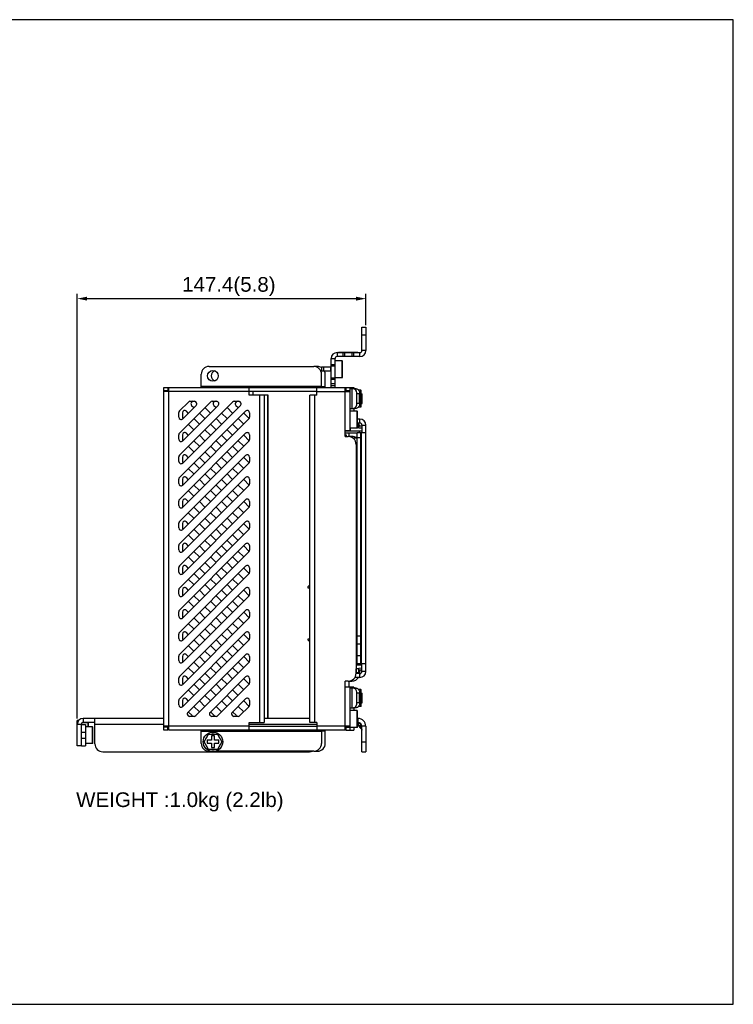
# Model space of a CAD drawing. Header units: millimetres. Extents: x 5740 to 7888, y -1457 to 417.
# Tile 40 of 120: x 6374 to 6739, y -804 to -301. Entities that reach past the tile are written whole.
import ezdxf

# ---------------------------------------------------------------- set-up
doc = ezdxf.new("R2010")
doc.units = ezdxf.units.MM
doc.header["$LTSCALE"] = 23.1
doc.header["$PDMODE"] = 3
doc.header["$PDSIZE"] = 0.31
doc.layers.get('0').update_dxf_attribs({"linetype": 'CONTINUOUS'})
doc.layers.get('Defpoints').update_dxf_attribs({"linetype": 'CONTINUOUS'})
doc.layers.add('TEXT', color=7, linetype='CONTINUOUS')
doc.styles.get("Standard").update_dxf_attribs({"font": 'arial.ttf'})
doc.dimstyles.new('DIMSTYLE_2$0', dxfattribs={"dimtxt": 2.5, "dimasz": 3, "dimexe": 0.18, "dimexo": 0.0625, "dimgap": 0.09, "dimtad": 1, "dimdec": 0, "dimdsep": 46, "dimtxsty": 'Standard', "dimblk": '_FILLED', "dimcen": 0.09, "dimadec": 0, "dimazin": 0, "dimtp": 0.01, "dimtm": 0.01, "dimtfac": 1, "dimtdec": 0, "dimtofl": 0, "dimtmove": 0, "dimatfit": 3, "dimldrblk": '_FILLED', "dimfxl": 0, "dimtolj": 1, "dimarcsym": 0})

# ---------------------------------------------------------------- blocks, each defined once
blk = doc.blocks.new('_FILLED')
at = {"color": 0, "linetype": 'ByBlock'}
blk.add_solid([(0, 0), (-1, 0.2), (-1, -0.2)], dxfattribs=at)
blk = doc.blocks.new('*D522')
at = {"color": 0, "linetype": 'Continuous', "lineweight": -2}
for p, q in [((6403.83, -657.81), (6403.83, -440.79)), ((6551.23, -456.86), (6551.23, -440.79)), ((6408.83, -443.29), (6546.23, -443.29))]:
    blk.add_line(p, q, dxfattribs=at)
at = {"layer": 'Defpoints', "color": 0, "linetype": 'Continuous'}
for p in [(6551.23, -443.29), (6551.23, -457.86), (6403.83, -658.81)]:
    blk.add_point(p, dxfattribs=at)
at = {"color": 0, "linetype": 'Continuous', "lineweight": -2, "xscale": 5, "yscale": 5, "zscale": 5, "rotation": 180}
blk.add_blockref('_FILLED', (6403.83, -443.29), dxfattribs=at)
at = {"color": 0, "linetype": 'Continuous', "lineweight": -2, "xscale": 5, "yscale": 5, "zscale": 5}
blk.add_blockref('_FILLED', (6551.23, -443.29), dxfattribs=at)
at = {"color": 0, "linetype": 'Continuous', "insert": (6481.25, -437.13), "char_height": 7.5, "attachment_point": 5}
blk.add_mtext('\\A1;147.4(5.8)', dxfattribs=at)

msp = doc.modelspace()

# ---------------------------------------------------------------- linework, layer by layer
at = {"color": 0}
for p, q in [((6549.226, -469.862), (6549.226, -457.862)), ((6549.226, -457.862), (6551.226, -457.862)), ((6551.226, -457.862), (6551.226, -469.862)), ((6549.226, -461.862), (6551.226, -461.862)), ((6536.526, -470.862), (6536.526, -472.862)), ((6536.526, -470.862), (6548.226, -470.862)), ((6548.226, -472.862), (6536.526, -472.862)), ((6537.226, -470.662), (6537.226, -470.862)), ((6537.226, -470.662), (6547.226, -470.662)), ((6538.226, -470.662), (6538.226, -470.862)), ((6539.726, -472.862), (6539.726, -470.862)), ((6540.526, -472.862), (6540.526, -470.862)), ((6544.226, -472.862), (6544.226, -470.862)), ((6545.026, -472.862), (6545.026, -470.862)), ((6546.226, -470.662), (6546.226, -470.862)), ((6547.226, -470.662), (6547.226, -470.862)), ((6548.226, -472.862), (6548.226, -470.862)), ((6551.226, -469.862), (6549.226, -469.862)), ((6471.126, -477.962), (6524.626, -477.962)), ((6526.526, -477.962), (6524.626, -477.962)), ((6533.526, -488.762), (6533.526, -473.862)), ((6533.526, -473.862), (6535.526, -473.862)), ((6535.526, -477.062), (6533.526, -477.062)), ((6535.526, -477.862), (6533.526, -477.862)), ((6535.526, -488.762), (6535.526, -473.862)), ((6539.126, -475.042), (6535.526, -475.042)), ((6539.126, -483.682), (6539.126, -475.042)), ((6539.326, -475.242), (6539.126, -475.042)), ((6539.326, -483.482), (6539.326, -475.242)), ((6467.126, -488.762), (6467.126, -481.962)), ((6528.526, -478.362), (6528.526, -480.362)), ((6533.326, -478.362), (6528.526, -478.362)), ((6533.326, -480.362), (6528.526, -480.362)), ((6528.626, -488.762), (6528.626, -481.962)), ((6529.526, -478.362), (6529.526, -480.362)), ((6530.526, -488.762), (6530.526, -481.962)), ((6533.326, -480.362), (6533.326, -478.362)), ((6535.526, -483.862), (6533.526, -483.862)), ((6535.526, -484.662), (6533.526, -484.662)), ((6535.526, -486.862), (6533.526, -486.862)), ((6535.526, -487.862), (6533.526, -487.862)), ((6539.126, -483.682), (6535.526, -483.682)), ((6539.126, -483.682), (6539.326, -483.482)), ((6448.126, -663.762), (6448.126, -488.762)), ((6448.126, -488.762), (6450.126, -488.762)), ((6448.126, -490.262), (6450.126, -490.262)), ((6491.626, -490.762), (6448.126, -490.762)), ((6450.126, -488.762), (6450.126, -490.762)), ((6450.126, -488.762), (6450.626, -488.762)), ((6450.626, -663.762), (6450.626, -488.762)), ((6450.626, -488.762), (6540.626, -488.762)), ((6528.626, -488.262), (6467.126, -488.262)), ((6491.626, -492.662), (6491.626, -488.762)), ((6526.126, -490.762), (6491.626, -490.762)), ((6499.368, -492.662), (6491.626, -492.662)), ((6493.526, -490.762), (6493.526, -492.662)), ((6496.868, -492.662), (6496.868, -659.862)), ((6499.368, -492.662), (6499.368, -659.862)), ((6501.268, -492.662), (6499.368, -492.662)), ((6501.182, -657.862), (6501.182, -492.662)), ((6501.268, -657.862), (6501.268, -492.662)), ((6522.626, -659.862), (6522.626, -492.662)), ((6526.126, -492.662), (6522.626, -492.662)), ((6525.126, -659.862), (6525.126, -492.662)), ((6526.126, -492.662), (6526.126, -488.762)), ((6526.126, -490.762), (6543.126, -490.762)), ((6528.626, -488.262), (6530.526, -488.262)), ((6540.626, -513.762), (6540.626, -488.762)), ((6540.626, -488.762), (6541.126, -488.762)), ((6540.626, -489.362), (6541.126, -489.362)), ((6541.126, -490.762), (6541.126, -488.762)), ((6541.126, -488.762), (6543.126, -488.762)), ((6541.126, -490.262), (6543.126, -490.262)), ((6543.126, -488.762), (6543.126, -510.762)), ((6543.126, -488.762), (6545.026, -488.762)), ((6544.893, -489.362), (6543.126, -489.362)), ((6544.004, -489.362), (6544.004, -499.362)), ((6546.308, -489.362), (6544.893, -489.362)), ((6545.026, -488.762), (6545.026, -489.362)), ((6546.661, -496.862), (6546.661, -491.862)), ((6548.075, -491.862), (6546.661, -491.862)), ((6548.726, -490.042), (6547.517, -490.042)), ((6548.075, -496.862), (6548.075, -491.862)), ((6548.726, -498.682), (6548.726, -490.042)), ((6548.926, -490.242), (6548.726, -490.042)), ((6548.926, -498.482), (6548.926, -490.242)), ((6548.926, -491.862), (6549.326, -491.862)), ((6549.326, -496.862), (6549.326, -491.862)), ((6455.977, -500.696), (6460.559, -496.114)), ((6455.977, -512.01), (6471.873, -496.114)), ((6455.977, -523.323), (6483.187, -496.114)), ((6464.519, -497.811), (6457.674, -504.656)), ((6475.833, -497.811), (6457.674, -515.969)), ((6487.146, -497.811), (6457.674, -527.283)), ((6461.408, -495.762), (6463.67, -495.762)), ((6462.251, -497.811), (6463.385, -498.945)), ((6472.721, -495.762), (6474.984, -495.762)), ((6473.565, -497.811), (6474.699, -498.945)), ((6484.035, -495.762), (6486.298, -495.762)), ((6484.878, -497.811), (6486.012, -498.945)), ((6548.075, -496.862), (6546.661, -496.862)), ((6548.926, -496.862), (6549.326, -496.862)), ((6455.626, -503.807), (6455.626, -501.544)), ((6455.977, -534.637), (6489.819, -500.795)), ((6457.526, -501.64), (6457.526, -503.902)), ((6460.557, -501.773), (6459.574, -500.791)), ((6466.213, -501.773), (6469.042, -504.602)), ((6471.87, -501.773), (6469.042, -498.945)), ((6477.527, -501.773), (6480.356, -504.602)), ((6483.184, -501.773), (6480.356, -498.945)), ((6488.841, -501.773), (6491.669, -504.602)), ((6491.868, -501.644), (6491.868, -503.906)), ((6543.126, -499.362), (6544.893, -499.362)), ((6546.726, -500.842), (6543.126, -500.842)), ((6546.308, -499.362), (6544.893, -499.362)), ((6545.026, -499.362), (6545.026, -500.842)), ((6546.726, -509.482), (6546.726, -500.842)), ((6546.926, -501.042), (6546.726, -500.842)), ((6546.926, -509.282), (6546.926, -501.042)), ((6548.726, -498.682), (6547.517, -498.682)), ((6548.726, -498.682), (6548.926, -498.482)), ((6491.516, -504.755), (6457.674, -538.597)), ((6460.557, -507.43), (6463.385, -510.259)), ((6466.213, -507.43), (6463.385, -504.602)), ((6471.87, -507.43), (6474.699, -510.259)), ((6477.527, -507.43), (6474.699, -504.602)), ((6483.184, -507.43), (6486.012, -510.259)), ((6488.841, -507.43), (6486.012, -504.602)), ((6548.226, -504.862), (6546.926, -504.862)), ((6548.226, -506.862), (6546.926, -506.862)), ((6546.926, -507.183), (6547.726, -507.162)), ((6547.726, -509.47), (6547.726, -507.162)), ((6548.226, -506.862), (6548.226, -504.862)), ((6549.226, -507.862), (6551.226, -507.862)), ((6549.226, -507.862), (6549.226, -511.062)), ((6551.226, -633.862), (6551.226, -507.862)), ((6455.626, -515.121), (6455.626, -512.858)), ((6455.977, -545.951), (6489.819, -512.109)), ((6457.526, -512.953), (6457.526, -515.216)), ((6460.557, -513.087), (6459.574, -512.105)), ((6466.213, -513.087), (6469.042, -515.915)), ((6471.87, -513.087), (6469.042, -510.259)), ((6477.527, -513.087), (6480.356, -515.915)), ((6483.184, -513.087), (6480.356, -510.259)), ((6488.841, -513.087), (6491.669, -515.915)), ((6491.868, -512.957), (6491.868, -515.22)), ((6543.126, -510.762), (6540.626, -510.762)), ((6549.226, -511.062), (6540.626, -511.062)), ((6546.726, -512.062), (6540.626, -512.062)), ((6540.626, -512.862), (6541.226, -512.862)), ((6541.226, -512.862), (6541.226, -513.762)), ((6542.526, -512.062), (6542.526, -513.762)), ((6546.726, -509.482), (6543.126, -509.482)), ((6543.226, -509.482), (6543.226, -511.062)), ((6546.926, -509.282), (6546.726, -509.482)), ((6551.226, -511.862), (6546.726, -511.862)), ((6546.726, -629.862), (6546.726, -511.862)), ((6547.726, -509.162), (6546.923, -509.183)), ((6549.226, -508.597), (6547.726, -508.519)), ((6549.226, -509.548), (6547.726, -509.47)), ((6547.804, -511.062), (6547.804, -511.862)), ((6548.726, -629.862), (6548.726, -511.862)), ((6548.926, -511.862), (6548.926, -629.862)), ((6549.026, -629.862), (6549.026, -511.862)), ((6549.226, -511.062), (6549.226, -511.862)), ((6491.516, -516.069), (6457.674, -549.911)), ((6466.213, -518.744), (6463.385, -515.915)), ((6477.527, -518.744), (6474.699, -515.915)), ((6488.841, -518.744), (6486.012, -515.915)), ((6540.626, -513.762), (6542.226, -513.762)), ((6544.126, -513.762), (6542.526, -513.762)), ((6546.726, -514.662), (6544.75, -514.662)), ((6546.226, -517.762), (6546.226, -634.762)), ((6548.726, -514.362), (6546.726, -514.362)), ((6460.557, -518.744), (6463.385, -521.572)), ((6471.87, -524.401), (6469.042, -521.572)), ((6471.87, -518.744), (6474.699, -521.572)), ((6483.184, -524.401), (6480.356, -521.572)), ((6483.184, -518.744), (6486.012, -521.572)), ((6546.726, -520.062), (6546.226, -520.062)), ((6455.626, -526.435), (6455.626, -524.172)), ((6455.977, -557.264), (6489.819, -523.423)), ((6457.526, -524.267), (6457.526, -526.53)), ((6491.516, -527.382), (6457.674, -561.224)), ((6460.557, -524.401), (6459.574, -523.418)), ((6466.213, -530.058), (6463.385, -527.229)), ((6466.213, -524.401), (6469.042, -527.229)), ((6477.527, -530.058), (6474.699, -527.229)), ((6477.527, -524.401), (6480.356, -527.229)), ((6488.841, -530.058), (6486.012, -527.229)), ((6488.841, -524.401), (6491.669, -527.229)), ((6491.868, -524.271), (6491.868, -526.534)), ((6460.557, -530.058), (6463.385, -532.886)), ((6471.87, -535.714), (6469.042, -532.886)), ((6471.87, -530.058), (6474.699, -532.886)), ((6483.184, -535.714), (6480.356, -532.886)), ((6483.184, -530.058), (6486.012, -532.886)), ((6455.626, -537.748), (6455.626, -535.486)), ((6455.977, -568.578), (6489.819, -534.736)), ((6457.526, -535.581), (6457.526, -537.843)), ((6460.557, -535.714), (6459.574, -534.732)), ((6466.213, -535.714), (6469.042, -538.543)), ((6477.527, -535.714), (6480.356, -538.543)), ((6488.841, -535.714), (6491.669, -538.543)), ((6491.868, -535.585), (6491.868, -537.848)), ((6491.516, -538.696), (6457.674, -572.538)), ((6460.557, -541.371), (6463.385, -544.2)), ((6466.213, -541.371), (6463.385, -538.543)), ((6471.87, -541.371), (6474.699, -544.2)), ((6477.527, -541.371), (6474.699, -538.543)), ((6483.184, -541.371), (6486.012, -544.2)), ((6488.841, -541.371), (6486.012, -538.543)), ((6455.626, -549.062), (6455.626, -546.799)), ((6455.977, -579.892), (6489.819, -546.05)), ((6457.526, -546.894), (6457.526, -549.157)), ((6460.557, -547.028), (6459.574, -546.046)), ((6466.213, -547.028), (6469.042, -549.857)), ((6471.87, -547.028), (6469.042, -544.2)), ((6477.527, -547.028), (6480.356, -549.857)), ((6483.184, -547.028), (6480.356, -544.2)), ((6488.841, -547.028), (6491.669, -549.857)), ((6491.868, -546.898), (6491.868, -549.161)), ((6491.516, -550.01), (6457.674, -583.852)), ((6460.557, -552.685), (6463.385, -555.513)), ((6466.213, -552.685), (6463.385, -549.857)), ((6471.87, -552.685), (6474.699, -555.513)), ((6477.527, -552.685), (6474.699, -549.857)), ((6483.184, -552.685), (6486.012, -555.513)), ((6488.841, -552.685), (6486.012, -549.857)), ((6546.726, -552.862), (6546.226, -552.862)), ((6455.626, -560.376), (6455.626, -558.113)), ((6455.977, -591.206), (6489.819, -557.364)), ((6457.526, -558.208), (6457.526, -560.471)), ((6460.557, -558.342), (6459.574, -557.36)), ((6466.213, -558.342), (6469.042, -561.17)), ((6471.87, -558.342), (6469.042, -555.513)), ((6477.527, -558.342), (6480.356, -561.17)), ((6483.184, -558.342), (6480.356, -555.513)), ((6488.841, -558.342), (6491.669, -561.17)), ((6491.868, -558.212), (6491.868, -560.475)), ((6546.726, -558.262), (6546.226, -558.262)), ((6491.516, -561.323), (6457.674, -595.165)), ((6466.213, -563.999), (6463.385, -561.17)), ((6477.527, -563.999), (6474.699, -561.17)), ((6488.841, -563.999), (6486.012, -561.17)), ((6460.557, -563.999), (6463.385, -566.827)), ((6471.87, -569.656), (6469.042, -566.827)), ((6471.87, -563.999), (6474.699, -566.827)), ((6483.184, -569.656), (6480.356, -566.827)), ((6483.184, -563.999), (6486.012, -566.827)), ((6546.726, -564.662), (6546.226, -564.662)), ((6455.626, -571.689), (6455.626, -569.427)), ((6455.977, -602.519), (6489.819, -568.677)), ((6457.526, -569.522), (6457.526, -571.785)), ((6491.516, -572.637), (6457.674, -606.479)), ((6460.557, -569.656), (6459.574, -568.673)), ((6466.213, -575.312), (6463.385, -572.484)), ((6466.213, -569.656), (6469.042, -572.484)), ((6477.527, -575.312), (6474.699, -572.484)), ((6477.527, -569.656), (6480.356, -572.484)), ((6488.841, -575.312), (6486.012, -572.484)), ((6488.841, -569.656), (6491.669, -572.484)), ((6491.868, -569.526), (6491.868, -571.789)), ((6546.726, -570.062), (6546.226, -570.062)), ((6460.557, -575.312), (6463.385, -578.141)), ((6471.87, -580.969), (6469.042, -578.141)), ((6471.87, -575.312), (6474.699, -578.141)), ((6483.184, -580.969), (6480.356, -578.141)), ((6483.184, -575.312), (6486.012, -578.141)), ((6455.626, -583.003), (6455.626, -580.74)), ((6455.977, -613.833), (6489.819, -579.991)), ((6457.526, -580.835), (6457.526, -583.098)), ((6460.557, -580.969), (6459.574, -579.987)), ((6466.213, -580.969), (6469.042, -583.798)), ((6477.527, -580.969), (6480.356, -583.798)), ((6488.841, -580.969), (6491.669, -583.798)), ((6491.868, -580.84), (6491.868, -583.102)), ((6491.516, -583.951), (6457.674, -617.793)), ((6460.557, -586.626), (6463.385, -589.455)), ((6466.213, -586.626), (6463.385, -583.798)), ((6471.87, -586.626), (6474.699, -589.455)), ((6477.527, -586.626), (6474.699, -583.798)), ((6483.184, -586.626), (6486.012, -589.455)), ((6488.841, -586.626), (6486.012, -583.798)), ((6455.626, -594.317), (6455.626, -592.054)), ((6455.977, -625.147), (6489.819, -591.305)), ((6457.526, -592.149), (6457.526, -594.412)), ((6460.557, -592.283), (6459.574, -591.301)), ((6466.213, -592.283), (6469.042, -595.111)), ((6471.87, -592.283), (6469.042, -589.455)), ((6477.527, -592.283), (6480.356, -595.111)), ((6483.184, -592.283), (6480.356, -589.455)), ((6488.841, -592.283), (6491.669, -595.111)), ((6491.868, -592.153), (6491.868, -594.416)), ((6521.617, -590.592), (6522.626, -589.483)), ((6521.617, -590.592), (6521.617, -591.1)), ((6521.617, -591.1), (6522.626, -591.1)), ((6491.516, -595.265), (6457.674, -629.107)), ((6460.557, -597.94), (6463.385, -600.768)), ((6466.213, -597.94), (6463.385, -595.111)), ((6471.87, -597.94), (6474.699, -600.768)), ((6477.527, -597.94), (6474.699, -595.111)), ((6483.184, -597.94), (6486.012, -600.768)), ((6488.841, -597.94), (6486.012, -595.111)), ((6455.626, -605.631), (6455.626, -603.368)), ((6455.977, -636.46), (6489.819, -602.618)), ((6457.526, -603.463), (6457.526, -605.726)), ((6460.557, -603.597), (6459.574, -602.614)), ((6466.213, -603.597), (6469.042, -606.425)), ((6471.87, -603.597), (6469.042, -600.768)), ((6477.527, -603.597), (6480.356, -606.425)), ((6483.184, -603.597), (6480.356, -600.768)), ((6488.841, -603.597), (6491.669, -606.425)), ((6491.868, -603.467), (6491.868, -605.73)), ((6491.516, -606.578), (6457.674, -640.42)), ((6466.213, -609.254), (6463.385, -606.425)), ((6477.527, -609.254), (6474.699, -606.425)), ((6488.841, -609.254), (6486.012, -606.425)), ((6460.557, -609.254), (6463.385, -612.082)), ((6471.87, -614.91), (6469.042, -612.082)), ((6471.87, -609.254), (6474.699, -612.082)), ((6483.184, -614.91), (6480.356, -612.082)), ((6483.184, -609.254), (6486.012, -612.082)), ((6455.626, -616.944), (6455.626, -614.682)), ((6455.977, -647.774), (6489.819, -613.932)), ((6457.526, -614.777), (6457.526, -617.039)), ((6491.516, -617.892), (6457.674, -651.734)), ((6460.557, -614.91), (6459.574, -613.928)), ((6466.213, -620.567), (6463.385, -617.739)), ((6466.213, -614.91), (6469.042, -617.739)), ((6477.527, -620.567), (6474.699, -617.739)), ((6477.527, -614.91), (6480.356, -617.739)), ((6488.841, -620.567), (6486.012, -617.739)), ((6488.841, -614.91), (6491.669, -617.739)), ((6491.868, -614.781), (6491.868, -617.043)), ((6522.626, -617.389), (6521.617, -617.389)), ((6521.617, -617.389), (6521.617, -617.643)), ((6521.617, -617.643), (6522.626, -618.753)), ((6548.726, -615.862), (6546.726, -615.862)), ((6460.557, -620.567), (6463.385, -623.396)), ((6471.87, -626.224), (6469.042, -623.396)), ((6471.87, -620.567), (6474.699, -623.396)), ((6483.184, -626.224), (6480.356, -623.396)), ((6483.184, -620.567), (6486.012, -623.396)), ((6546.726, -622.162), (6546.226, -622.162)), ((6548.726, -619.862), (6546.726, -619.862)), ((6455.626, -628.258), (6455.626, -625.995)), ((6457.526, -626.09), (6457.526, -628.353)), ((6460.557, -626.224), (6459.574, -625.242)), ((6460.351, -654.714), (6489.819, -625.246)), ((6466.213, -626.224), (6469.042, -629.053)), ((6477.527, -626.224), (6480.356, -629.053)), ((6488.841, -626.224), (6491.669, -629.053)), ((6491.868, -626.094), (6491.868, -628.357)), ((6546.726, -627.562), (6546.226, -627.562)), ((6548.726, -625.862), (6546.726, -625.862)), ((6460.557, -631.881), (6463.385, -634.709)), ((6466.213, -631.881), (6463.385, -629.053)), ((6491.516, -629.206), (6464.311, -656.411)), ((6471.87, -631.881), (6474.699, -634.709)), ((6477.527, -631.881), (6474.699, -629.053)), ((6483.184, -631.881), (6486.012, -634.709)), ((6488.841, -631.881), (6486.012, -629.053)), ((6546.726, -629.662), (6546.226, -629.662)), ((6549.226, -630.662), (6546.226, -630.662)), ((6547.726, -632.562), (6546.226, -632.523)), ((6546.304, -634.525), (6546.304, -632.525)), ((6551.226, -629.862), (6546.726, -629.862)), ((6549.226, -632.176), (6547.726, -632.254)), ((6547.726, -634.562), (6547.726, -632.254)), ((6549.226, -633.127), (6547.726, -633.206)), ((6547.804, -629.862), (6547.804, -630.662)), ((6548.126, -634.762), (6548.126, -633.674)), ((6549.226, -633.862), (6549.226, -629.862)), ((6551.226, -633.862), (6549.226, -633.862)), ((6455.626, -639.572), (6455.626, -637.309)), ((6457.526, -637.404), (6457.526, -639.667)), ((6460.557, -637.538), (6459.574, -636.555)), ((6466.213, -637.538), (6469.042, -640.366)), ((6471.87, -637.538), (6469.042, -634.709)), ((6471.665, -654.714), (6489.819, -636.56)), ((6477.527, -637.538), (6480.356, -640.366)), ((6483.184, -637.538), (6480.356, -634.709)), ((6488.841, -637.538), (6491.669, -640.366)), ((6491.868, -637.408), (6491.868, -639.671)), ((6542.226, -638.762), (6540.626, -638.762)), ((6540.626, -663.762), (6540.626, -638.762)), ((6542.526, -638.762), (6544.126, -638.762)), ((6542.526, -638.762), (6542.526, -641.762)), ((6548.226, -636.862), (6545.626, -636.862)), ((6547.726, -634.562), (6546.226, -634.523)), ((6546.542, -634.531), (6546.226, -634.61)), ((6548.226, -634.862), (6546.226, -634.862)), ((6548.226, -636.862), (6548.226, -634.862)), ((6460.557, -643.195), (6463.385, -646.023)), ((6466.213, -643.195), (6463.385, -640.366)), ((6471.87, -643.195), (6474.699, -646.023)), ((6477.527, -643.195), (6474.699, -640.366)), ((6491.516, -640.519), (6475.625, -656.411)), ((6483.184, -643.195), (6486.012, -646.023)), ((6488.841, -643.195), (6486.012, -640.366)), ((6543.126, -641.762), (6540.626, -641.762)), ((6545.026, -641.762), (6543.126, -641.762)), ((6543.126, -641.762), (6543.126, -663.762)), ((6544.893, -642.362), (6543.126, -642.362)), ((6544.004, -642.362), (6544.004, -652.362)), ((6546.308, -642.362), (6544.893, -642.362)), ((6545.026, -641.762), (6545.026, -642.362)), ((6548.726, -643.042), (6547.517, -643.042)), ((6548.926, -643.242), (6548.726, -643.042)), ((6548.726, -651.682), (6548.726, -643.042)), ((6548.926, -651.482), (6548.926, -643.242)), ((6455.626, -650.885), (6455.626, -648.623)), ((6457.526, -648.718), (6457.526, -650.98)), ((6460.557, -648.852), (6459.574, -647.869)), ((6466.213, -648.852), (6469.042, -651.68)), ((6471.87, -648.852), (6469.042, -646.023)), ((6477.527, -648.852), (6480.356, -651.68)), ((6483.184, -648.852), (6480.356, -646.023)), ((6482.978, -654.714), (6489.819, -647.873)), ((6488.841, -648.852), (6491.669, -651.68)), ((6491.868, -648.722), (6491.868, -650.985)), ((6548.075, -644.862), (6546.661, -644.862)), ((6546.661, -649.862), (6546.661, -644.862)), ((6548.075, -649.862), (6548.075, -644.862)), ((6548.926, -644.862), (6549.326, -644.862)), ((6549.326, -649.862), (6549.326, -644.862)), ((6466.213, -654.508), (6463.385, -651.68)), ((6477.527, -654.508), (6474.699, -651.68)), ((6488.841, -654.508), (6486.012, -651.68)), ((6491.516, -651.833), (6486.938, -656.411)), ((6543.126, -652.362), (6544.893, -652.362)), ((6546.726, -653.842), (6543.126, -653.842)), ((6546.308, -652.362), (6544.893, -652.362)), ((6545.026, -652.362), (6545.026, -653.842)), ((6548.075, -649.862), (6546.661, -649.862)), ((6546.926, -654.042), (6546.726, -653.842)), ((6546.726, -662.482), (6546.726, -653.842)), ((6546.926, -662.282), (6546.926, -654.042)), ((6548.726, -651.682), (6547.517, -651.682)), ((6548.726, -651.682), (6548.926, -651.482)), ((6548.926, -649.862), (6549.326, -649.862)), ((6404.64, -658.812), (6403.826, -658.812)), ((6403.826, -671.862), (6403.826, -658.812)), ((6448.126, -657.862), (6406.826, -657.862)), ((6406.826, -657.862), (6406.826, -659.862)), ((6412.826, -670.862), (6412.826, -657.862)), ((6460.557, -654.508), (6462.459, -656.411)), ((6463.462, -656.762), (6461.2, -656.762)), ((6471.87, -654.508), (6473.773, -656.411)), ((6474.776, -656.762), (6472.513, -656.762)), ((6483.184, -654.508), (6485.087, -656.411)), ((6486.09, -656.762), (6483.827, -656.762)), ((6522.626, -657.862), (6499.368, -657.862)), ((6546.926, -657.862), (6547.226, -657.862)), ((6547.226, -657.862), (6547.226, -659.862)), ((6406.026, -660.862), (6403.826, -660.862)), ((6405.826, -660.862), (6405.826, -671.862)), ((6406.026, -660.862), (6408.026, -660.862)), ((6406.026, -671.862), (6406.026, -660.862)), ((6409.426, -660.042), (6406.258, -660.042)), ((6412.826, -659.862), (6406.826, -659.862)), ((6408.026, -660.862), (6408.026, -671.862)), ((6411.626, -662.042), (6408.026, -662.042)), ((6409.626, -660.242), (6409.426, -660.042)), ((6409.426, -662.042), (6409.426, -660.042)), ((6409.626, -662.042), (6409.626, -660.242)), ((6411.826, -662.242), (6411.626, -662.042)), ((6411.626, -670.682), (6411.626, -662.042)), ((6411.826, -670.482), (6411.826, -662.242)), ((6448.126, -660.862), (6412.826, -660.862)), ((6491.626, -661.762), (6448.126, -661.762)), ((6450.126, -662.262), (6448.126, -662.262)), ((6450.126, -663.762), (6448.126, -663.762)), ((6450.126, -663.762), (6450.126, -661.762)), ((6540.626, -663.762), (6450.626, -663.762)), ((6467.126, -670.562), (6467.126, -663.762)), ((6491.626, -659.862), (6499.368, -659.862)), ((6491.626, -663.762), (6491.626, -659.862)), ((6526.126, -660.862), (6491.626, -660.862)), ((6491.626, -661.762), (6526.126, -661.762)), ((6526.126, -659.862), (6522.626, -659.862)), ((6526.126, -659.862), (6526.126, -663.762)), ((6543.126, -661.762), (6526.126, -661.762)), ((6528.626, -663.762), (6528.626, -670.562)), ((6530.526, -670.562), (6530.526, -663.762)), ((6541.126, -663.762), (6540.626, -663.762)), ((6541.126, -663.762), (6541.126, -661.762)), ((6541.126, -662.262), (6543.126, -662.262)), ((6541.126, -663.762), (6543.126, -663.762)), ((6546.726, -662.482), (6543.126, -662.482)), ((6543.126, -663.762), (6545.026, -663.762)), ((6545.026, -662.482), (6545.026, -663.762)), ((6546.926, -662.282), (6546.726, -662.482)), ((6546.991, -660.333), (6546.925, -660.322)), ((6547.226, -659.862), (6546.926, -659.862)), ((6546.926, -661.154), (6548.933, -663.161)), ((6547.755, -660.333), (6546.991, -660.333)), ((6546.991, -660.333), (6548.755, -662.098)), ((6548.755, -662.098), (6548.755, -661.333)), ((6548.933, -663.161), (6548.755, -662.098)), ((6548.933, -663.161), (6548.988, -663.221)), ((6548.987, -663.221), (6549.072, -663.335)), ((6549.059, -663.318), (6549.102, -663.391)), ((6549.071, -663.334), (6549.138, -663.459)), ((6549.071, -663.335), (6549.072, -663.335)), ((6549.072, -663.335), (6549.138, -663.459)), ((6549.13, -663.445), (6549.181, -663.572)), ((6549.137, -663.458), (6549.186, -663.59)), ((6549.163, -663.526), (6549.186, -663.59)), ((6549.181, -663.572), (6549.183, -663.58)), ((6551.226, -661.862), (6549.226, -661.862)), ((6549.226, -674.862), (6549.226, -661.862)), ((6551.226, -661.862), (6551.226, -674.862)), ((6406.026, -664.862), (6408.026, -664.862)), ((6406.026, -667.862), (6408.026, -667.862)), ((6467.126, -664.262), (6528.626, -664.262)), ((6468.565, -669.762), (6470.845, -665.812)), ((6472.376, -669.012), (6470.126, -669.012)), ((6470.126, -669.012), (6470.126, -670.512)), ((6470.845, -665.812), (6475.406, -665.812)), ((6473.876, -666.762), (6472.376, -666.762)), ((6472.376, -666.762), (6472.376, -669.012)), ((6473.876, -669.012), (6473.876, -666.762)), ((6476.126, -669.012), (6473.876, -669.012)), ((6475.406, -665.812), (6477.687, -669.762)), ((6476.126, -670.512), (6476.126, -669.012)), ((6530.526, -664.262), (6528.626, -664.262)), ((6406.026, -671.862), (6403.826, -671.862)), ((6406.026, -671.862), (6408.026, -671.862)), ((6411.626, -670.682), (6408.026, -670.682)), ((6411.626, -670.682), (6411.826, -670.482)), ((6470.845, -673.712), (6468.565, -669.762)), ((6470.126, -670.512), (6472.376, -670.512)), ((6475.406, -673.712), (6470.845, -673.712)), ((6472.376, -670.512), (6472.376, -672.762)), ((6472.376, -672.762), (6473.876, -672.762)), ((6473.876, -670.512), (6476.126, -670.512)), ((6473.876, -672.762), (6473.876, -670.512)), ((6477.687, -669.762), (6475.406, -673.712)), ((6549.226, -669.862), (6551.226, -669.862)), ((6416.826, -674.862), (6522.526, -674.862)), ((6471.726, -674.562), (6471.126, -674.562)), ((6524.626, -674.562), (6474.525, -674.562)), ((6524.626, -674.562), (6526.526, -674.562)), ((6549.226, -674.862), (6551.226, -674.862))]:
    msp.add_line(p, q, dxfattribs=at)
for points in [[(6548.933, -663.162), (6548.933, -663.162), (6548.932, -663.157), (6548.93, -663.146), (6548.927, -663.127)], [(6549.186, -663.589), (6549.215, -663.726), (6549.226, -663.866)]]:
    msp.add_lwpolyline(points, dxfattribs=at)
for centre, radius in [((6473.126, -482.762), 2.75), ((6473.126, -669.762), 5)]:
    msp.add_circle(centre, radius, dxfattribs=at)
for centre, radius, start, end in [((6536.526, -473.862), 3, 90, 180), ((6536.526, -473.862), 1, 90, 180), ((6548.226, -469.862), 3, 270, 0), ((6548.226, -469.862), 1, 270, 0), ((6471.126, -481.962), 4, 90, 180), ((6524.626, -481.962), 4, 0, 90), ((6526.526, -481.962), 4, 60, 90), ((6475.026, -482.762), 2.75, 110.22274, 249.77726), ((6526.526, -481.962), 4, 0, 23.5998), ((6533.326, -478.162), 2.2, 270, 275.22949), ((6461.408, -496.962), 1.2, 90, 135), ((6463.1, -496.962), 1.2, 90, 225), ((6463.67, -496.962), 1.2, 315, 90), ((6472.721, -496.962), 1.2, 90, 135), ((6474.413, -496.962), 1.2, 90, 225), ((6474.984, -496.962), 1.2, 315, 90), ((6484.035, -496.962), 1.2, 90, 135), ((6485.727, -496.962), 1.2, 90, 225), ((6486.298, -496.962), 1.2, 315, 90), ((6456.826, -501.544), 1.2, 135, 180), ((6458.726, -501.64), 1.2, 45, 180), ((6490.668, -501.644), 1.2, 0, 135), ((6456.826, -503.807), 1.2, 180, 315), ((6458.726, -503.902), 1.2, 180, 214.88493), ((6490.668, -503.906), 1.2, 315, 0), ((6545.726, -510.597), 3.5, 35.53252, 55.13743), ((6548.226, -507.862), 3, 0, 90), ((6548.226, -507.862), 1, 0, 90), ((6456.826, -512.858), 1.2, 135, 180), ((6458.726, -512.953), 1.2, 45, 180), ((6490.668, -512.957), 1.2, 0, 135), ((6456.826, -515.121), 1.2, 180, 315), ((6458.726, -515.216), 1.2, 180, 214.88493), ((6490.668, -515.22), 1.2, 315, 0), ((6542.226, -517.762), 4, 0, 90), ((6544.126, -517.762), 4, 50.84958, 90), ((6456.826, -524.172), 1.2, 135, 180), ((6458.726, -524.267), 1.2, 45, 180), ((6490.668, -524.271), 1.2, 0, 135), ((6456.826, -526.435), 1.2, 180, 315), ((6458.726, -526.53), 1.2, 180, 214.88493), ((6490.668, -526.534), 1.2, 315, 0), ((6456.826, -535.486), 1.2, 135, 180), ((6456.826, -537.748), 1.2, 180, 315), ((6458.726, -535.581), 1.2, 45, 180), ((6458.726, -537.843), 1.2, 180, 214.88493), ((6490.668, -535.585), 1.2, 0, 135), ((6490.668, -537.848), 1.2, 315, 0), ((6456.826, -546.799), 1.2, 135, 180), ((6458.726, -546.894), 1.2, 45, 180), ((6490.668, -546.898), 1.2, 0, 135), ((6456.826, -549.062), 1.2, 180, 315), ((6458.726, -549.157), 1.2, 180, 214.88493), ((6490.668, -549.161), 1.2, 315, 0), ((6456.826, -558.113), 1.2, 135, 180), ((6458.726, -558.208), 1.2, 45, 180), ((6490.668, -558.212), 1.2, 0, 135), ((6456.826, -560.376), 1.2, 180, 315), ((6458.726, -560.471), 1.2, 180, 214.88493), ((6490.668, -560.475), 1.2, 315, 0), ((6456.826, -569.427), 1.2, 135, 180), ((6458.726, -569.522), 1.2, 45, 180), ((6490.668, -569.526), 1.2, 0, 135), ((6456.826, -571.689), 1.2, 180, 315), ((6458.726, -571.785), 1.2, 180, 214.88493), ((6490.668, -571.789), 1.2, 315, 0), ((6456.826, -580.74), 1.2, 135, 180), ((6456.826, -583.003), 1.2, 180, 315), ((6458.726, -580.835), 1.2, 45, 180), ((6458.726, -583.098), 1.2, 180, 214.88493), ((6490.668, -580.84), 1.2, 0, 135), ((6490.668, -583.102), 1.2, 315, 0), ((6456.826, -592.054), 1.2, 135, 180), ((6458.726, -592.149), 1.2, 45, 180), ((6490.668, -592.153), 1.2, 0, 135), ((6456.826, -594.317), 1.2, 180, 315), ((6458.726, -594.412), 1.2, 180, 214.88493), ((6490.668, -594.416), 1.2, 315, 0), ((6456.826, -603.368), 1.2, 135, 180), ((6458.726, -603.463), 1.2, 45, 180), ((6490.668, -603.467), 1.2, 0, 135), ((6456.826, -605.631), 1.2, 180, 315), ((6458.726, -605.726), 1.2, 180, 214.88493), ((6490.668, -605.73), 1.2, 315, 0), ((6456.826, -614.682), 1.2, 135, 180), ((6458.726, -614.777), 1.2, 45, 180), ((6490.668, -614.781), 1.2, 0, 135), ((6456.826, -616.944), 1.2, 180, 315), ((6458.726, -617.039), 1.2, 180, 214.88493), ((6490.668, -617.043), 1.2, 315, 0), ((6456.826, -625.995), 1.2, 135, 180), ((6456.826, -628.258), 1.2, 180, 315), ((6458.726, -626.09), 1.2, 45, 180), ((6458.726, -628.353), 1.2, 180, 214.88493), ((6490.668, -626.094), 1.2, 0, 135), ((6490.668, -628.357), 1.2, 315, 0), ((6545.726, -631.128), 3.5, 304.86258, 324.46746), ((6548.226, -633.862), 3, 270, 0), ((6548.226, -633.862), 1, 270, 0), ((6456.826, -637.309), 1.2, 135, 180), ((6458.726, -637.404), 1.2, 45, 180), ((6490.668, -637.408), 1.2, 0, 135), ((6542.226, -634.762), 4, 270, 0), ((6544.126, -634.762), 4, 270, 328.30906), ((6544.126, -634.762), 4, 358.62482, 0), ((6456.826, -639.572), 1.2, 180, 315), ((6458.726, -639.667), 1.2, 180, 214.88493), ((6490.668, -639.671), 1.2, 315, 0), ((6456.826, -648.623), 1.2, 135, 180), ((6458.726, -648.718), 1.2, 45, 180), ((6490.668, -648.722), 1.2, 0, 135), ((6456.826, -650.885), 1.2, 180, 315), ((6458.726, -650.98), 1.2, 180, 214.88493), ((6490.668, -650.985), 1.2, 315, 0), ((6406.826, -660.862), 3, 90, 180), ((6461.2, -655.562), 1.2, 135, 270), ((6463.308, -655.562), 1.2, 225, 255), ((6463.462, -655.562), 1.2, 270, 315), ((6472.513, -655.562), 1.2, 135, 270), ((6474.621, -655.562), 1.2, 225, 255), ((6474.776, -655.562), 1.2, 270, 315), ((6483.827, -655.562), 1.2, 135, 270), ((6485.935, -655.562), 1.2, 225, 255), ((6486.09, -655.562), 1.2, 270, 315), ((6547.226, -661.862), 4, 0, 90), ((6406.826, -660.862), 1, 90, 180), ((6546.017, -660.704), 1.041, 26.38665, 29.1756), ((6545.936, -660.743), 1.132, 21.27822, 26.35974), ((6547.226, -661.862), 2, 0, 90), ((6548.345, -663.152), 1.132, 63.64011, 68.72152), ((6548.4, -663.042), 1.009, 58.19703, 63.65809), ((6473.126, -669.762), 4, 140.93128, 159.06872), ((6473.126, -669.762), 4, 80.93128, 99.06872), ((6473.126, -669.762), 4, 20.93128, 39.06872), ((6416.826, -670.862), 4, 180, 270), ((6471.126, -670.562), 4, 180, 270), ((6473.126, -669.762), 4, 200.93128, 219.06872), ((6473.126, -669.762), 4, 260.93128, 279.06872), ((6473.126, -669.762), 4, 320.93128, 339.06872), ((6524.626, -670.562), 4, 270, 0), ((6526.526, -670.562), 4, 270, 0), ((6522.526, -670.862), 4, 270, 292.13866)]:
    msp.add_arc(centre, radius, start, end, dxfattribs=at)
for points, knots in [([(6499.573, -492.662), (6499.556, -492.662), (6499.481, -492.67), (6499.412, -492.707), (6499.367, -492.742)], [0, 0, 0, 0, 0.2326402, 1, 1, 1, 1]), ([(6546.076, -490.004), (6545.926, -489.814), (6545.577, -489.492), (6545.112, -489.362), (6544.893, -489.362)], [0, 0, 0, 0, 0.525999, 1, 1, 1, 1]), ([(6546.661, -491.862), (6546.661, -491.689), (6546.614, -491.036), (6546.374, -490.383), (6546.076, -490.004)], [0, 0, 0, 0, 0.2648835, 1, 1, 1, 1]), ([(6546.308, -489.362), (6546.542, -489.362), (6547.045, -489.515), (6547.621, -490.097), (6547.991, -490.915), (6548.075, -491.54), (6548.075, -491.862)], [0, 0, 0, 0, 0.2094929, 0.4446655, 0.7119947, 1, 1, 1, 1]), ([(6546.076, -498.721), (6546.171, -498.6), (6546.522, -498.042), (6546.661, -497.365), (6546.661, -496.862)], [0, 0, 0, 0, 0.2339197, 1, 1, 1, 1]), ([(6548.075, -496.862), (6548.075, -497.185), (6547.991, -497.81), (6547.621, -498.628), (6547.045, -499.21), (6546.542, -499.362), (6546.308, -499.362)], [0, 0, 0, 0, 0.2880053, 0.5553345, 0.7905071, 1, 1, 1, 1]), ([(6544.893, -499.362), (6545.112, -499.362), (6545.577, -499.233), (6545.926, -498.911), (6546.076, -498.721)], [0, 0, 0, 0, 0.474001, 1, 1, 1, 1]), ([(6546.076, -643.004), (6545.926, -642.814), (6545.577, -642.492), (6545.112, -642.362), (6544.893, -642.362)], [0, 0, 0, 0, 0.525999, 1, 1, 1, 1]), ([(6546.661, -644.862), (6546.661, -644.689), (6546.614, -644.036), (6546.374, -643.383), (6546.076, -643.004)], [0, 0, 0, 0, 0.2648835, 1, 1, 1, 1]), ([(6546.308, -642.362), (6546.542, -642.362), (6547.045, -642.515), (6547.621, -643.097), (6547.991, -643.915), (6548.075, -644.54), (6548.075, -644.862)], [0, 0, 0, 0, 0.2094929, 0.4446655, 0.7119947, 1, 1, 1, 1]), ([(6544.893, -652.362), (6545.112, -652.362), (6545.577, -652.233), (6545.926, -651.911), (6546.076, -651.721)], [0, 0, 0, 0, 0.474001, 1, 1, 1, 1]), ([(6546.076, -651.721), (6546.171, -651.6), (6546.522, -651.042), (6546.661, -650.365), (6546.661, -649.862)], [0, 0, 0, 0, 0.2339197, 1, 1, 1, 1]), ([(6548.075, -649.862), (6548.075, -650.185), (6547.991, -650.81), (6547.621, -651.628), (6547.045, -652.21), (6546.542, -652.362), (6546.308, -652.362)], [0, 0, 0, 0, 0.2880053, 0.5553345, 0.7905071, 1, 1, 1, 1]), ([(6547.226, -659.862), (6547.335, -659.862), (6547.58, -659.981), (6547.705, -660.204), (6547.755, -660.333)], [0, 0, 0, 0, 0.4426539, 1, 1, 1, 1]), ([(6548.755, -661.333), (6548.755, -661.078), (6548.542, -660.546), (6548.011, -660.333), (6547.755, -660.333)], [0, 0, 0, 0, 0.4999968, 1, 1, 1, 1]), ([(6549.226, -661.862), (6549.226, -661.753), (6549.107, -661.508), (6548.884, -661.383), (6548.755, -661.333)], [0, 0, 0, 0, 0.4426641, 1, 1, 1, 1]), ([(6549.226, -662.627), (6549.226, -662.544), (6549.16, -662.359), (6549.016, -662.237), (6548.931, -662.185)], [0, 0, 0, 0, 0.4578827, 1, 1, 1, 1])]:
    msp.add_open_spline(points, degree=3, knots=knots, dxfattribs=at)
at = {"layer": 'TEXT'}
msp.add_lwpolyline([(5739.56, -300.72), (5739.56, -803.928), (6738.951, -803.928), (6738.951, -300.72)], close=True, dxfattribs=at)

# ---------------------------------------------------------------- texts
at = {"color": 0, "linetype": 'Continuous', "insert": (6456.228, -700.486), "char_height": 7.5, "attachment_point": 5}
msp.add_mtext('WEIGHT :1.0kg (2.2lb)', dxfattribs=at)

# ---------------------------------------------------------------- dimensions: what is measured, and where the dimension line sits
at = {"color": 0, "linetype": 'Continuous'}
dim = msp.add_linear_dim(base=(6551.226, -443.294), p1=(6403.826, -658.812), p2=(6551.226, -457.862), text='<>(5.8)', dimstyle='DIMSTYLE_2$0', override={"dimscale": 2.5, "dimtxt": 3, "dimasz": 2, "dimexe": 1, "dimexo": 0.4, "dimgap": 0.5, "dimtad": 3, "dimdec": 2, "dimpost": ''}, dxfattribs=at)
dim.commit()
dim.dimension.update_dxf_attribs({"geometry": '*D522', "text_midpoint": (6481.252, -443.294), "dimtype": 160})

doc.saveas('drawing.dxf')
